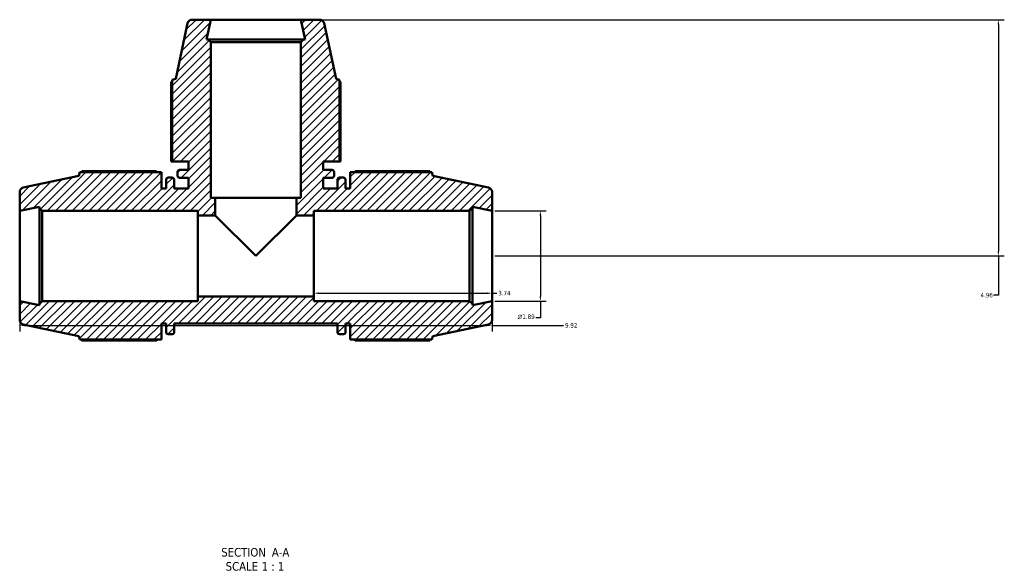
# Model space of a CAD drawing. Header units: inches. Extents: x 0.1 to 64.9, y -23.5 to 46.2.
# Tile 3 of 8: x 20.2 to 40.9, y -23.5 to -12. Entities that reach past the tile are written whole.
import ezdxf

# ---------------------------------------------------------------- set-up
doc = ezdxf.new("R2010")
doc.units = ezdxf.units.IN
doc.header["$MEASUREMENT"] = 0
for name, color, linetype, lineweight in [('Dimension (ANSI)', 7, 'Continuous', 25), ('Hatch (ANSI)', 7, 'Continuous', 18), ('Symbol (ANSI)', 7, 'Continuous', 25), ('Visible (ANSI)', 7, 'Continuous', 50)]:
    doc.layers.add(name, color=color, linetype=linetype, lineweight=lineweight)
doc.styles.add('Label Text (ANSI)', font='tahoma.ttf')
doc.styles.add('Note Text (ANSI)', font='tahoma.ttf')
doc.dimstyles.new('Default (ANSI)', dxfattribs={"dimtxt": 0.094488, "dimasz": 0.098425, "dimexe": 0.125, "dimexo": 0.0625, "dimgap": 0.031496, "dimtad": 0, "dimtih": 1, "dimtoh": 1, "dimrnd": 1e-08, "dimzin": 4, "dimdsep": 46, "dimtxsty": 'Note Text (ANSI)', "dimcen": 0.09, "dimdle": 0.393701, "dimclrd": 256, "dimclre": 256, "dimclrt": 5, "dimadec": 0, "dimazin": 1, "dimtfac": 1, "dimtofl": 0, "dimtmove": 0, "dimatfit": 3, "dimfxl": 1, "dimtolj": 1, "dimtzin": 4, "dimlwd": -1, "dimlwe": -1, "dimarcsym": 0})

# ---------------------------------------------------------------- blocks, each defined once
blk = doc.blocks.new('*D7')
at = {"layer": 'Defpoints', "color": 0, "transparency": 16777216}
for p in [(20.187, -17.901), (30.107, -17.901), (30.107, -18.413)]:
    blk.add_point(p, dxfattribs=at)
at = {"layer": 'Dimension (ANSI)', "transparency": 16777216}
for p, q in [((20.187, -17.964), (20.187, -18.538)), ((30.107, -17.964), (30.107, -18.538)), ((20.285, -18.413), (30.008, -18.413)), ((30.107, -18.413), (31.609, -18.413))]:
    blk.add_line(p, q, dxfattribs=at)
for points in [[(20.285, -18.397), (20.285, -18.429), (20.187, -18.413)], [(30.008, -18.397), (30.008, -18.429), (30.107, -18.413)]]:
    blk.add_solid(points, dxfattribs=at)
at = {"layer": 'Dimension (ANSI)', "color": 5, "transparency": 16777216, "insert": (31.641, -18.364), "char_height": 0.0945, "attachment_point": 1, "style": 'Note Text (ANSI)'}
blk.add_mtext('\\A1;9.92', dxfattribs=at)
blk = doc.blocks.new('*D8')
at = {"layer": 'Defpoints', "color": 0, "transparency": 16777216}
for p in [(26.367, -16.955), (30.107, -16.955), (30.107, -17.736)]:
    blk.add_point(p, dxfattribs=at)
at = {"layer": 'Dimension (ANSI)', "transparency": 16777216}
for p, q in [((26.465, -17.736), (30.008, -17.736)), ((30.107, -17.736), (30.205, -17.736))]:
    blk.add_line(p, q, dxfattribs=at)
for points in [[(26.465, -17.72), (26.465, -17.753), (26.367, -17.736)], [(30.008, -17.72), (30.008, -17.753), (30.107, -17.736)]]:
    blk.add_solid(points, dxfattribs=at)
at = {"layer": 'Dimension (ANSI)', "color": 5, "transparency": 16777216, "insert": (30.237, -17.687), "char_height": 0.0945, "attachment_point": 1, "style": 'Note Text (ANSI)'}
blk.add_mtext('\\A1;3.74', dxfattribs=at)
blk = doc.blocks.new('*D9')
at = {"layer": 'Defpoints', "color": 0, "transparency": 16777216}
for p in [(26.094, -11.995), (30.107, -16.955), (40.742, -16.955)]:
    blk.add_point(p, dxfattribs=at)
at = {"layer": 'Dimension (ANSI)', "transparency": 16777216}
for p, q in [((26.156, -11.995), (40.867, -11.995)), ((40.742, -12.093), (40.742, -16.856)), ((30.169, -16.955), (40.867, -16.955)), ((40.742, -16.955), (40.742, -17.78)), ((40.742, -17.78), (40.643, -17.78))]:
    blk.add_line(p, q, dxfattribs=at)
for points in [[(40.725, -12.093), (40.758, -12.093), (40.742, -11.995)], [(40.725, -16.856), (40.758, -16.856), (40.742, -16.955)]]:
    blk.add_solid(points, dxfattribs=at)
at = {"layer": 'Dimension (ANSI)', "color": 5, "transparency": 16777216, "insert": (40.366, -17.73), "char_height": 0.0945, "attachment_point": 1, "style": 'Note Text (ANSI)'}
blk.add_mtext('\\A1;4.96', dxfattribs=at)
blk = doc.blocks.new('*D10')
at = {"layer": 'Defpoints', "color": 0, "transparency": 16777216}
for p in [(30.107, -16.008), (30.107, -17.901), (31.122, -17.901)]:
    blk.add_point(p, dxfattribs=at)
at = {"layer": 'Dimension (ANSI)', "transparency": 16777216}
for p, q in [((30.169, -16.008), (31.247, -16.008)), ((31.122, -16.106), (31.122, -17.803)), ((30.169, -17.901), (31.247, -17.901)), ((31.122, -17.901), (31.122, -18.254)), ((31.122, -18.254), (31.024, -18.254))]:
    blk.add_line(p, q, dxfattribs=at)
for points in [[(31.106, -16.106), (31.139, -16.106), (31.122, -16.008)], [(31.106, -17.803), (31.139, -17.803), (31.122, -17.901)]]:
    blk.add_solid(points, dxfattribs=at)
at = {"layer": 'Dimension (ANSI)', "color": 5, "transparency": 16777216, "insert": (30.643, -18.183), "char_height": 0.09449, "attachment_point": 1, "style": 'Note Text (ANSI)'}
blk.add_mtext('\\A1;{\\fAIGDT|b0|i0;\\H0.0945;\\ln}\\fTahoma|b0|i0;\\H0.0945;1.89', dxfattribs=at)

msp = doc.modelspace()

# ---------------------------------------------------------------- hatches: boundary and pattern name
at = {"layer": 'Hatch (ANSI)'}
h = msp.add_hatch(dxfattribs=at)
h.set_pattern_fill('ANSI31', color=256, style=0)
edge = h.paths.add_edge_path()
edge.add_line((23.389, -14.971), (23.729, -14.971))
edge.add_line((23.729, -14.971), (23.729, -15.148))
edge.add_line((23.729, -15.148), (23.54, -15.148))
edge.add_ellipse((23.54, -15.186), major_axis=(-0.0379, 0), ratio=1, start_angle=270, end_angle=360)
edge.add_line((23.503, -15.186), (23.503, -15.275))
edge.add_ellipse((23.54, -15.275), major_axis=(0, -0.0379), ratio=1, start_angle=270, end_angle=360)
edge.add_line((23.54, -15.313), (23.729, -15.313))
edge.add_line((23.729, -15.313), (23.729, -15.537))
edge.add_line((23.729, -15.537), (23.431, -15.537))
edge.add_line((23.431, -15.537), (23.431, -15.348))
edge.add_ellipse((23.393, -15.348), major_axis=(0, 0.0379), ratio=1, start_angle=270, end_angle=360)
edge.add_line((23.393, -15.31), (23.303, -15.31))
edge.add_ellipse((23.303, -15.348), major_axis=(-0.0379, 0), ratio=1, start_angle=270, end_angle=360)
edge.add_line((23.266, -15.348), (23.266, -15.537))
edge.add_line((23.266, -15.537), (23.163, -15.537))
edge.add_line((23.163, -15.537), (23.163, -15.197))
edge.add_line((23.163, -15.197), (21.451, -15.197))
edge.add_line((21.451, -15.197), (21.427, -15.271))
edge.add_line((21.427, -15.271), (20.262, -15.518))
edge.add_ellipse((20.282, -15.611), major_axis=(-0.0926, -0.0197), ratio=1, start_angle=270, end_angle=348)
edge.add_line((20.187, -15.611), (20.187, -16.008))
edge.add_line((20.187, -16.008), (20.6, -15.92))
edge.add_line((20.6, -15.92), (20.6, -15.951))
edge.add_line((20.6, -15.951), (20.657, -16.008))
edge.add_line((20.657, -16.008), (23.927, -16.008))
edge.add_line((23.927, -16.008), (23.927, -16.102))
edge.add_line((23.927, -16.102), (24.295, -16.102))
edge.add_line((24.295, -16.102), (24.295, -15.735))
edge.add_line((24.295, -15.735), (24.2, -15.735))
edge.add_line((24.2, -15.735), (24.2, -12.465))
edge.add_line((24.2, -12.465), (24.143, -12.408))
edge.add_line((24.143, -12.408), (24.112, -12.408))
edge.add_line((24.112, -12.408), (24.2, -11.995))
edge.add_line((24.2, -11.995), (23.803, -11.995))
edge.add_ellipse((23.803, -12.089), major_axis=(-0.0947, 0), ratio=1, start_angle=270, end_angle=348)
edge.add_line((23.711, -12.07), (23.463, -13.235))
edge.add_line((23.463, -13.235), (23.389, -13.259))
edge.add_line((23.389, -13.259), (23.389, -14.971))
edge = h.paths.add_edge_path()
edge.add_ellipse((30.012, -18.298), major_axis=(0.0926, 0.0197), ratio=1, start_angle=270, end_angle=348)
edge.add_line((30.107, -18.298), (30.107, -17.901))
edge.add_line((30.107, -17.901), (29.694, -17.989))
edge.add_line((29.694, -17.989), (29.694, -17.958))
edge.add_line((29.694, -17.958), (29.637, -17.901))
edge.add_line((29.637, -17.901), (26.367, -17.901))
edge.add_line((26.367, -17.901), (26.367, -17.807))
edge.add_line((26.367, -17.807), (23.927, -17.807))
edge.add_line((23.927, -17.807), (23.927, -17.901))
edge.add_line((23.927, -17.901), (20.657, -17.901))
edge.add_line((20.657, -17.901), (20.6, -17.958))
edge.add_line((20.6, -17.958), (20.6, -17.989))
edge.add_line((20.6, -17.989), (20.187, -17.901))
edge.add_line((20.187, -17.901), (20.187, -18.298))
edge.add_ellipse((20.282, -18.298), major_axis=(0, -0.0947), ratio=1, start_angle=270, end_angle=348)
edge.add_line((20.262, -18.391), (21.427, -18.638))
edge.add_line((21.427, -18.638), (21.451, -18.712))
edge.add_line((21.451, -18.712), (23.163, -18.712))
edge.add_line((23.163, -18.712), (23.163, -18.372))
edge.add_line((23.163, -18.372), (23.266, -18.372))
edge.add_line((23.266, -18.372), (23.266, -18.561))
edge.add_ellipse((23.303, -18.561), major_axis=(0, -0.0379), ratio=1, start_angle=270, end_angle=360)
edge.add_line((23.303, -18.599), (23.393, -18.599))
edge.add_ellipse((23.393, -18.561), major_axis=(0.0379, 0), ratio=1, start_angle=270, end_angle=360)
edge.add_line((23.431, -18.561), (23.431, -18.372))
edge.add_line((23.431, -18.372), (26.863, -18.372))
edge.add_line((26.863, -18.372), (26.863, -18.561))
edge.add_ellipse((26.901, -18.561), major_axis=(0, -0.0379), ratio=1, start_angle=270, end_angle=360)
edge.add_line((26.901, -18.599), (26.99, -18.599))
edge.add_ellipse((26.99, -18.561), major_axis=(0.0379, 0), ratio=1, start_angle=270, end_angle=360)
edge.add_line((27.028, -18.561), (27.028, -18.372))
edge.add_line((27.028, -18.372), (27.131, -18.372))
edge.add_line((27.131, -18.372), (27.131, -18.712))
edge.add_line((27.131, -18.712), (28.843, -18.712))
edge.add_line((28.843, -18.712), (28.867, -18.638))
edge.add_line((28.867, -18.638), (30.032, -18.391))
edge = h.paths.add_edge_path()
edge.add_ellipse((30.012, -15.611), major_axis=(0, 0.0947), ratio=1, start_angle=270, end_angle=348)
edge.add_line((30.032, -15.518), (28.867, -15.271))
edge.add_line((28.867, -15.271), (28.843, -15.197))
edge.add_line((28.843, -15.197), (27.131, -15.197))
edge.add_line((27.131, -15.197), (27.131, -15.537))
edge.add_line((27.131, -15.537), (27.028, -15.537))
edge.add_line((27.028, -15.537), (27.028, -15.348))
edge.add_ellipse((26.99, -15.348), major_axis=(0, 0.0379), ratio=1, start_angle=270, end_angle=360)
edge.add_line((26.99, -15.31), (26.901, -15.31))
edge.add_ellipse((26.901, -15.348), major_axis=(-0.0379, 0), ratio=1, start_angle=270, end_angle=360)
edge.add_line((26.863, -15.348), (26.863, -15.537))
edge.add_line((26.863, -15.537), (26.564, -15.537))
edge.add_line((26.564, -15.537), (26.564, -15.313))
edge.add_line((26.564, -15.313), (26.753, -15.313))
edge.add_ellipse((26.753, -15.275), major_axis=(0.0379, 0), ratio=1, start_angle=270, end_angle=360)
edge.add_line((26.791, -15.275), (26.791, -15.186))
edge.add_ellipse((26.753, -15.186), major_axis=(0, 0.0379), ratio=1, start_angle=270, end_angle=360)
edge.add_line((26.753, -15.148), (26.564, -15.148))
edge.add_line((26.564, -15.148), (26.564, -14.971))
edge.add_line((26.564, -14.971), (26.905, -14.971))
edge.add_line((26.905, -14.971), (26.905, -13.259))
edge.add_line((26.905, -13.259), (26.831, -13.235))
edge.add_line((26.831, -13.235), (26.583, -12.07))
edge.add_ellipse((26.49, -12.089), major_axis=(-0.0197, 0.0926), ratio=1, start_angle=270, end_angle=348)
edge.add_line((26.49, -11.995), (26.094, -11.995))
edge.add_line((26.094, -11.995), (26.182, -12.408))
edge.add_line((26.182, -12.408), (26.151, -12.408))
edge.add_line((26.151, -12.408), (26.094, -12.465))
edge.add_line((26.094, -12.465), (26.094, -15.735))
edge.add_line((26.094, -15.735), (25.999, -15.735))
edge.add_line((25.999, -15.735), (25.999, -16.102))
edge.add_line((25.999, -16.102), (26.367, -16.102))
edge.add_line((26.367, -16.102), (26.367, -16.008))
edge.add_line((26.367, -16.008), (29.637, -16.008))
edge.add_line((29.637, -16.008), (29.694, -15.951))
edge.add_line((29.694, -15.951), (29.694, -15.92))
edge.add_line((29.694, -15.92), (30.107, -16.008))
edge.add_line((30.107, -16.008), (30.107, -15.611))

# ---------------------------------------------------------------- linework, layer by layer
at = {"layer": 'Visible (ANSI)'}
for p, q in [((23.711, -12.07), (23.463, -13.235)), ((24.2, -11.995), (23.803, -11.995)), ((24.112, -12.408), (24.2, -11.995)), ((26.094, -11.995), (24.2, -11.995)), ((26.49, -11.995), (26.094, -11.995)), ((26.094, -11.995), (26.182, -12.408)), ((26.831, -13.235), (26.583, -12.07)), ((24.143, -12.408), (24.112, -12.408)), ((24.2, -12.465), (24.143, -12.408)), ((26.151, -12.408), (24.143, -12.408)), ((26.151, -12.408), (26.094, -12.465)), ((26.182, -12.408), (26.151, -12.408)), ((24.2, -15.735), (24.2, -12.465)), ((24.2, -12.465), (26.094, -12.465)), ((26.094, -12.465), (26.094, -15.735)), ((23.463, -13.235), (23.389, -13.259)), ((26.905, -13.259), (26.831, -13.235)), ((23.368, -13.301), (23.368, -14.971)), ((23.389, -13.259), (23.389, -14.971)), ((26.905, -14.971), (26.905, -13.259)), ((26.925, -14.971), (26.925, -13.301)), ((23.368, -14.971), (23.389, -14.971)), ((23.389, -14.971), (23.729, -14.971)), ((23.729, -14.971), (23.729, -15.148)), ((26.564, -15.148), (26.564, -14.971)), ((26.564, -14.971), (26.905, -14.971)), ((26.905, -14.971), (26.925, -14.971)), ((21.427, -15.271), (20.262, -15.518)), ((21.451, -15.197), (21.427, -15.271)), ((23.163, -15.197), (21.451, -15.197)), ((23.049, -15.176), (21.494, -15.176)), ((23.163, -15.537), (23.163, -15.197)), ((23.503, -15.186), (23.503, -15.275)), ((23.729, -15.148), (23.54, -15.148)), ((26.753, -15.148), (26.564, -15.148)), ((26.791, -15.275), (26.791, -15.186)), ((28.843, -15.197), (27.131, -15.197)), ((27.131, -15.197), (27.131, -15.537)), ((28.8, -15.176), (27.244, -15.176)), ((28.867, -15.271), (28.843, -15.197)), ((30.032, -15.518), (28.867, -15.271)), ((23.266, -15.348), (23.266, -15.537)), ((23.393, -15.31), (23.303, -15.31)), ((23.431, -15.537), (23.431, -15.348)), ((23.54, -15.313), (23.729, -15.313)), ((23.729, -15.313), (23.729, -15.537)), ((26.564, -15.537), (26.564, -15.313)), ((26.564, -15.313), (26.753, -15.313)), ((26.863, -15.348), (26.863, -15.537)), ((26.99, -15.31), (26.901, -15.31)), ((27.028, -15.537), (27.028, -15.348)), ((20.187, -15.611), (20.187, -16.008)), ((23.266, -15.537), (23.163, -15.537)), ((23.729, -15.537), (23.431, -15.537)), ((26.863, -15.537), (26.564, -15.537)), ((27.131, -15.537), (27.028, -15.537)), ((30.107, -16.008), (30.107, -15.611)), ((20.187, -16.008), (20.6, -15.92)), ((20.6, -15.92), (20.6, -15.951)), ((24.295, -15.735), (24.2, -15.735)), ((24.295, -16.102), (24.295, -15.735)), ((25.999, -15.735), (24.295, -15.735)), ((26.094, -15.735), (25.999, -15.735)), ((25.999, -15.735), (25.999, -16.102)), ((29.694, -15.951), (29.694, -15.92)), ((29.694, -15.92), (30.107, -16.008)), ((20.187, -16.008), (20.187, -17.901)), ((20.6, -15.951), (20.657, -16.008)), ((20.6, -15.951), (20.6, -17.958)), ((20.657, -16.008), (23.927, -16.008)), ((20.657, -17.901), (20.657, -16.008)), ((23.927, -16.008), (23.927, -16.102)), ((23.927, -16.102), (24.295, -16.102)), ((23.927, -17.807), (23.927, -16.102)), ((25.147, -16.955), (24.295, -16.102)), ((25.999, -16.102), (25.147, -16.955)), ((25.999, -16.102), (26.367, -16.102)), ((26.367, -16.102), (26.367, -16.008)), ((26.367, -16.008), (29.637, -16.008)), ((26.367, -16.102), (26.367, -17.807)), ((29.637, -16.008), (29.694, -15.951)), ((29.637, -16.008), (29.637, -17.901)), ((29.694, -17.958), (29.694, -15.951)), ((30.107, -17.901), (30.107, -16.008)), ((20.6, -17.989), (20.187, -17.901)), ((20.187, -17.901), (20.187, -18.298)), ((20.657, -17.901), (20.6, -17.958)), ((20.6, -17.958), (20.6, -17.989)), ((23.927, -17.901), (20.657, -17.901)), ((26.367, -17.807), (23.927, -17.807)), ((23.927, -17.807), (23.927, -17.901)), ((26.367, -17.901), (26.367, -17.807)), ((29.637, -17.901), (26.367, -17.901)), ((29.694, -17.958), (29.637, -17.901)), ((30.107, -17.901), (29.694, -17.989)), ((29.694, -17.989), (29.694, -17.958)), ((30.107, -18.298), (30.107, -17.901)), ((20.262, -18.391), (21.427, -18.638)), ((23.163, -18.712), (23.163, -18.372)), ((23.163, -18.372), (23.266, -18.372)), ((23.266, -18.372), (23.266, -18.561)), ((23.431, -18.561), (23.431, -18.372)), ((23.431, -18.372), (26.863, -18.372)), ((26.863, -18.372), (26.863, -18.561)), ((27.028, -18.561), (27.028, -18.372)), ((27.028, -18.372), (27.131, -18.372)), ((27.131, -18.372), (27.131, -18.712)), ((28.867, -18.638), (30.032, -18.391)), ((23.303, -18.599), (23.393, -18.599)), ((26.901, -18.599), (26.99, -18.599)), ((21.427, -18.638), (21.451, -18.712)), ((21.451, -18.712), (23.163, -18.712)), ((21.494, -18.733), (23.049, -18.733)), ((27.131, -18.712), (28.843, -18.712)), ((27.244, -18.733), (28.8, -18.733)), ((28.843, -18.712), (28.867, -18.638))]:
    msp.add_line(p, q, dxfattribs=at)
for centre, radius, start, end in [((23.803, -12.089), 0.0947, 90, 168), ((26.49, -12.089), 0.0947, 12, 90), ((23.54, -15.186), 0.0379, 90, 180), ((23.54, -15.275), 0.0379, 180, 270), ((26.753, -15.186), 0.0379, 0, 90), ((26.753, -15.275), 0.0379, 270, 0), ((23.303, -15.348), 0.0379, 90, 180), ((23.393, -15.348), 0.0379, 0, 90), ((26.901, -15.348), 0.0379, 90, 180), ((26.99, -15.348), 0.0379, 0, 90), ((20.282, -15.611), 0.0947, 102, 180), ((30.012, -15.611), 0.0947, 0, 78), ((20.282, -18.298), 0.0947, 180, 258), ((30.012, -18.298), 0.0947, 282, 0), ((23.303, -18.561), 0.0379, 180, 270), ((23.393, -18.561), 0.0379, 270, 0), ((26.901, -18.561), 0.0379, 180, 270), ((26.99, -18.561), 0.0379, 270, 0)]:
    msp.add_arc(centre, radius, start, end, dxfattribs=at)
for points, weights in [([(23.389, -13.291), (23.379, -13.296), (23.368, -13.301)], [1.00087796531, 1.00051300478, 1]), ([(26.925, -13.301), (26.915, -13.296), (26.905, -13.291)], [1, 1.00051300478, 1.00087796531]), ([(21.494, -15.176), (21.488, -15.187), (21.483, -15.197)], [1, 1.00051300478, 1.00087796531]), ([(23.049, -15.176), (23.066, -15.187), (23.082, -15.197)], [1.01565045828, 1.01372478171, 1.01165285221]), ([(27.211, -15.197), (27.228, -15.187), (27.244, -15.176)], [1.01165285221, 1.01372478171, 1.01565045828]), ([(28.811, -15.197), (28.805, -15.187), (28.8, -15.176)], [1.00087796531, 1.00051300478, 1]), ([(21.483, -18.712), (21.488, -18.722), (21.494, -18.733)], [1.00087796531, 1.00051300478, 1]), ([(23.082, -18.712), (23.066, -18.722), (23.049, -18.733)], [1.01165285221, 1.01372478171, 1.01565045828]), ([(27.244, -18.733), (27.228, -18.722), (27.211, -18.712)], [1.01565045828, 1.01372478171, 1.01165285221]), ([(28.8, -18.733), (28.805, -18.722), (28.811, -18.712)], [1, 1.00051300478, 1.00087796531])]:
    msp.add_rational_spline(points, weights, degree=2, dxfattribs=at)

# ---------------------------------------------------------------- texts
at = {"layer": 'Symbol (ANSI)', "char_height": 0.18, "attachment_point": 7, "style": 'Label Text (ANSI)'}
for s, insert in [('SECTION', (24.421, -23.269)), (' A-A', (25.415, -23.266)), ('SCALE', (24.513, -23.565)), (' 1 : 1', (25.201, -23.562))]:
    msp.add_mtext(s, dxfattribs=dict(at, insert=insert))

# ---------------------------------------------------------------- dimensions: what is measured, and where the dimension line sits
at = {"layer": 'Dimension (ANSI)'}
dim = msp.add_linear_dim(base=(40.742, -16.955), p1=(26.094, -11.995), p2=(30.107, -16.955), angle=90, dimstyle='Default (ANSI)', override={"dimgap": 0.031496, "dimdec": 2, "dimtol": 0, "dimlim": 0, "dimtp": 0, "dimtm": 0, "dimtdec": 2, "dimatfit": 2}, dxfattribs=at)
dim.commit()
dim.dimension.update_dxf_attribs({"geometry": '*D9', "text_midpoint": (40.489, -17.78), "dimtype": 160})
dim = msp.add_linear_dim(base=(31.122, -17.901), p1=(30.107, -16.008), p2=(30.107, -17.901), angle=90, text='{\\fAIGDT|b0|i0;\\H0.0945;\\ln}\\fTahoma|b0|i0;\\H0.0945;<>', dimstyle='Default (ANSI)', override={"dimgap": 0.031496, "dimdec": 2, "dimtol": 0, "dimlim": 0, "dimtp": 0, "dimtm": 0, "dimtdec": 2, "dimatfit": 2}, dxfattribs=at)
dim.commit()
dim.dimension.update_dxf_attribs({"geometry": '*D10', "text_midpoint": (30.818, -18.254), "dimtype": 160})
for base, p1, p2, override, picture, middle in [((30.107, -17.736), (26.367, -16.955), (30.107, -16.955), {"dimgap": 0.031496, "dimtih": 0, "dimtoh": 0, "dimdec": 2, "dimse1": 1, "dimse2": 1, "dimtol": 0, "dimlim": 0, "dimtp": 0, "dimtm": 0, "dimtdec": 2, "dimatfit": 2}, '*D8', (30.358, -17.736)), ((30.107, -18.413), (20.187, -17.901), (30.107, -17.901), {"dimgap": 0.031496, "dimtih": 0, "dimtoh": 0, "dimdec": 2, "dimtol": 0, "dimlim": 0, "dimtp": 0, "dimtm": 0, "dimtdec": 2, "dimatfit": 2}, '*D7', (31.762, -18.413))]:
    dim = msp.add_linear_dim(base=base, p1=p1, p2=p2, dimstyle='Default (ANSI)', override=override, dxfattribs=at)
    dim.commit()
    dim.dimension.update_dxf_attribs({"geometry": picture, "text_midpoint": middle, "dimtype": 160})

doc.saveas('drawing.dxf')
